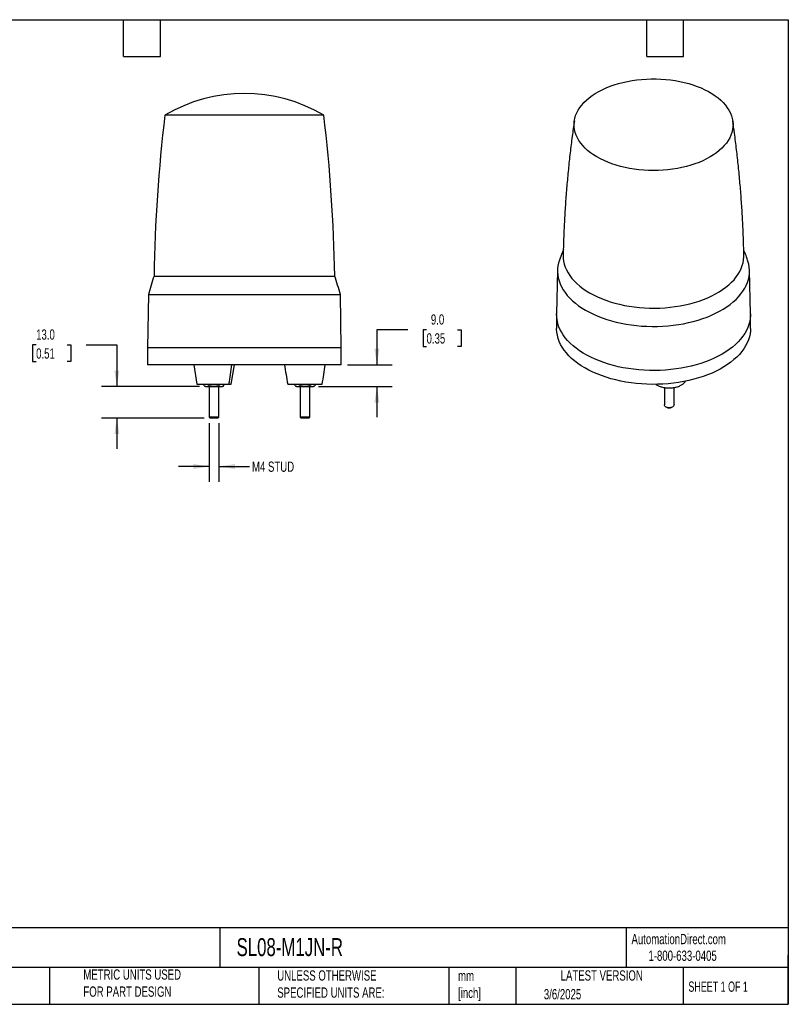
# Model space of a CAD drawing. Header units: millimetres. Extents: x 13 to 546, y 13 to 419.
# Tile 3 of 3: x 229 to 546, y 13 to 419. Entities that reach past the tile are written whole.
import ezdxf

# ---------------------------------------------------------------- set-up
doc = ezdxf.new("R2010")
doc.units = ezdxf.units.MM
doc.header["$LTSCALE"] = 2
doc.linetypes.add('SLD-Solid', pattern=[0])
doc.layers.add('DIMENSIONS', color=140, linetype='SLD-Solid', lineweight=25)
doc.layers.add('TEXT', color=140, linetype='SLD-Solid', lineweight=25)
doc.styles.add('SLDTEXTSTYLE0', font='TXT', dxfattribs={"width": 0.7})
doc.styles.add('SLDTEXTSTYLE1', font='TXT', dxfattribs={"width": 0.65})
doc.dimstyles.new('SLDDIMSTYLE1', dxfattribs={"dimtxt": 4.316016, "dimasz": 6.604, "dimexe": 0, "dimexo": 0.0625, "dimgap": 1.079004, "dimtad": 0, "dimtih": 1, "dimtoh": 1, "dimrnd": 1e-09, "dimzin": 12, "dimdsep": 46, "dimtxsty": 'SLDTEXTSTYLE0', "dimsah": 1, "dimcen": 0.09, "dimadec": 0, "dimazin": 3, "dimtfac": 1, "dimtmove": 0, "dimatfit": 0, "dimfxl": 0, "dimfrac": 2, "dimtolj": 1, "dimtzin": 12, "dimarcsym": 0})
doc.dimstyles.new('SLDDIMSTYLE2', dxfattribs={"dimtxt": 4.316016, "dimasz": 6.604, "dimexe": 0, "dimexo": 0.0625, "dimgap": 1.079004, "dimtad": 0, "dimtih": 1, "dimtoh": 1, "dimrnd": 1e-09, "dimzin": 4, "dimdsep": 46, "dimtxsty": 'SLDTEXTSTYLE0', "dimsah": 1, "dimcen": 0.09, "dimadec": 0, "dimazin": 1, "dimtfac": 1, "dimtmove": 0, "dimatfit": 0, "dimfxl": 0, "dimfrac": 2, "dimtolj": 1, "dimtzin": 12, "dimarcsym": 0})

# ---------------------------------------------------------------- blocks, each defined once
blk = doc.blocks.new('_D_2')
at = {"layer": 'DIMENSIONS'}
for p, q in [((307.14, 252.54), (307.14, 228.34)), ((311.14, 252.54), (311.14, 228.34)), ((307.14, 234.69), (294.44, 234.69)), ((311.14, 234.69), (323.81, 234.69))]:
    blk.add_line(p, q, dxfattribs=at)
for points in [[(307.14, 234.69), (300.53, 235.7), (300.53, 233.67)], [(311.14, 234.69), (317.74, 233.67), (317.74, 235.7)]]:
    blk.add_solid(points, dxfattribs=at)
at = {"layer": 'DIMENSIONS', "insert": (324.78, 236.72), "char_height": 4.233, "attachment_point": 1, "style": 'SLDTEXTSTYLE0'}
blk.add_mtext('M4 STUD', dxfattribs=at)
blk = doc.blocks.new('_D_3')
at = {"layer": 'DIMENSIONS'}
for p, q in [((235.71, 284.84), (234.26, 284.84)), ((234.26, 284.84), (234.26, 277.98)), ((248.54, 284.84), (249.99, 284.84)), ((249.99, 284.84), (249.99, 277.98)), ((256.32, 284.84), (269.02, 284.84)), ((269.02, 284.84), (269.02, 267.69)), ((234.26, 277.98), (235.71, 277.98)), ((249.99, 277.98), (248.54, 277.98)), ((303.1, 267.69), (262.67, 267.69)), ((304.99, 254.69), (262.67, 254.69)), ((269.02, 254.69), (269.02, 241.99))]:
    blk.add_line(p, q, dxfattribs=at)
for points in [[(269.02, 267.69), (270.03, 274.29), (268, 274.29)], [(269.02, 254.69), (268, 248.08), (270.03, 248.08)]]:
    blk.add_solid(points, dxfattribs=at)
at = {"layer": 'DIMENSIONS', "char_height": 4.233, "attachment_point": 1, "style": 'SLDTEXTSTYLE0'}
for s, insert in [('13.0', (235.71, 291.26)), ('0.51', (235.71, 283.44))]:
    blk.add_mtext(s, dxfattribs=dict(at, insert=insert))
blk = doc.blocks.new('_D_4')
at = {"layer": 'DIMENSIONS'}
for p, q in [((389.04, 291.06), (376.34, 291.06)), ((376.34, 291.06), (376.34, 276.69)), ((396.82, 291.06), (395.37, 291.06)), ((395.37, 291.06), (395.37, 284.21)), ((409.64, 291.06), (411.09, 291.06)), ((411.09, 291.06), (411.09, 284.21)), ((395.37, 284.21), (396.82, 284.21)), ((411.09, 284.21), (409.64, 284.21)), ((364.18, 276.69), (382.69, 276.69)), ((352.21, 267.69), (382.69, 267.69)), ((376.34, 267.69), (376.34, 254.99))]:
    blk.add_line(p, q, dxfattribs=at)
for points in [[(376.34, 276.69), (377.36, 283.29), (375.32, 283.29)], [(376.34, 267.69), (375.32, 261.08), (377.36, 261.08)]]:
    blk.add_solid(points, dxfattribs=at)
at = {"layer": 'DIMENSIONS', "char_height": 4.233, "attachment_point": 1, "style": 'SLDTEXTSTYLE0'}
for s, insert in [('9.0', (398.61, 297.49)), ('0.35', (396.82, 289.66))]:
    blk.add_mtext(s, dxfattribs=dict(at, insert=insert))

msp = doc.modelspace()

# ---------------------------------------------------------------- linework, layer by layer
for p, q in [((354.271413, 379.645847), (288.840336, 379.645847)), ((354.435263, 379.645847), (354.271413, 379.645847)), ((284.356285, 313.291542), (358.919315, 313.291542)), ((450.87294, 315.637594), (450.488957, 297.676432)), ((530.482866, 297.676432), (530.098883, 315.637594)), ((282.021811, 305.688351), (281.6378, 283.688351)), ((282.021811, 305.688351), (361.253788, 305.688351)), ((361.6378, 283.688351), (361.253788, 305.688351)), ((450.485911, 297.391469), (450.485911, 291.675683)), ((530.485911, 291.675683), (530.485911, 297.391469)), ((281.6378, 283.688351), (281.6378, 276.688351)), ((321.6378, 283.688351), (281.6378, 283.688351)), ((361.6378, 283.688351), (321.6378, 283.688351)), ((361.6378, 276.688351), (361.6378, 283.688351)), ((361.6378, 276.688351), (281.6378, 276.688351)), ((300.737904, 276.688351), (302.037889, 268.688351)), ((316.237711, 268.688351), (317.537696, 276.688351)), ((305.096348, 268.000958), (305.096348, 268.688351)), ((307.117074, 268.000958), (307.117074, 268.688351)), ((311.158526, 268.688351), (311.158526, 268.000958)), ((313.179252, 268.000958), (313.179252, 268.688351)), ((339.5378, 268.688351), (353.7378, 268.688351)), ((342.596348, 268.000958), (342.596348, 268.688351)), ((344.617074, 268.000958), (344.617074, 268.688351)), ((348.658526, 268.688351), (348.658526, 268.000958)), ((350.679252, 268.688351), (350.679252, 268.000958)), ((305.093099, 268.002834), (305.6378, 267.688351)), ((307.1378, 267.688351), (307.1378, 255.078351)), ((311.1378, 255.078351), (311.1378, 267.688351)), ((312.6378, 267.688351), (313.1825, 268.002834)), ((342.593099, 268.002834), (343.1378, 267.688351)), ((344.6378, 267.688351), (344.6378, 255.078351)), ((348.6378, 255.078351), (348.6378, 267.688351)), ((350.1378, 267.688351), (350.6825, 268.002834)), ((494.956388, 267.291383), (494.956388, 260.089808)), ((498.956388, 260.089808), (498.956388, 267.28196)), ((495.541944, 259.273533), (495.817761, 259.114256)), ((498.095014, 259.114256), (498.370831, 259.273533)), ((307.1378, 255.078351), (307.5278, 254.688351)), ((311.1378, 255.078351), (307.1378, 255.078351)), ((310.7478, 254.688351), (307.5278, 254.688351)), ((310.7478, 254.688351), (311.1378, 255.078351)), ((344.6378, 255.078351), (345.0278, 254.688351)), ((348.6378, 255.078351), (344.6378, 255.078351)), ((348.2478, 254.688351), (345.0278, 254.688351)), ((348.2478, 254.688351), (348.6378, 255.078351))]:
    msp.add_line(p, q)
at = {"flags": 128}
for points in [[(515.876628, 387.729278), (517.095024, 386.813392), (518.214432, 385.856329), (519.230688, 384.86165), (520.140011, 383.833056), (520.93902, 382.774372), (521.62474, 381.689538), (522.194623, 380.582588), (522.646547, 379.457641), (522.978831, 378.318881), (523.190239, 377.170545), (523.279985, 376.016905), (523.247735, 374.862252), (523.093609, 373.710882), (522.81818, 372.567078), (522.422473, 371.435094), (521.90796, 370.319143), (521.276554, 369.223375), (520.530606, 368.151866), (519.672889, 367.108604), (518.706595, 366.097468), (517.635318, 365.12222), (516.463044, 364.186489), (515.194132, 363.293755), (513.833305, 362.447339), (512.385624, 361.65039), (510.856474, 360.905873), (509.251545, 360.216557), (507.576806, 359.585007), (505.838488, 359.013572), (504.043057, 358.504377), (502.197193, 358.059318), (500.307762, 357.680049), (498.381793, 357.367982), (496.426451, 357.124278), (494.44901, 356.949843), (492.456826, 356.845325), (490.45731, 356.811115), (488.4579, 356.847338), (486.466034, 356.953862), (484.489123, 357.130288), (482.534521, 357.37596), (480.609497, 357.689966), (478.721215, 358.071137), (476.876699, 358.518054), (475.082809, 359.029055), (473.34622, 359.60224), (471.673392, 360.235475), (470.070548, 360.926406), (468.54365, 361.672462), (467.098378, 362.470867), (465.74011, 363.318652), (464.473898, 364.212662), (463.304453, 365.149573), (462.236124, 366.125897), (461.272886, 367.138005), (460.418323, 368.182129), (459.675613, 369.254387), (459.047519, 370.350789), (458.536378, 371.467257), (458.144092, 372.599637), (457.872119, 373.743717), (457.721472, 374.895241), (457.69271, 376.049924), (457.785942, 377.203472), (458.000819, 378.351594), (458.336543, 379.490017), (458.791865, 380.614507), (459.365091, 381.720882), (460.054088, 382.805024), (460.856294, 383.862902), (461.768724, 384.890579), (462.787984, 385.884233), (463.910281, 386.840167), (465.131442, 387.754825), (466.446923, 388.624805), (467.851831, 389.44687), (469.340939, 390.217961), (470.908708, 390.935211), (472.549305, 391.595952), (474.256628, 392.197724), (476.024324, 392.738291), (477.845819, 393.215639), (479.714336, 393.627995), (481.622923, 393.973824), (483.564482, 394.251839), (485.531788, 394.461006), (487.517524, 394.600547), (489.514303, 394.669943), (491.514697, 394.668936), (493.511263, 394.59753), (495.496575, 394.455989), (497.463246, 394.244842), (499.403962, 393.964872), (501.311502, 393.617122), (503.17877, 393.202886), (504.998819, 392.723704), (506.76488, 392.181359), (508.470382, 391.577868), (510.10898, 390.915477), (511.674579, 390.196649), (513.161356, 389.424059), (514.563778, 388.600581), (515.876628, 387.729278)], [(453.206873, 321.811729), (453.238602, 320.641958), (453.390499, 319.415913), (453.663394, 318.196875), (454.056396, 316.988818), (454.568224, 315.795684), (455.197207, 314.621364), (455.941296, 313.469688), (456.798061, 312.344413), (457.764709, 311.249209), (458.838087, 310.187649), (460.014694, 309.163195), (461.290691, 308.179189), (462.661917, 307.238841), (464.1239, 306.345217)], [(464.1239, 306.345217), (465.671869, 305.501233), (467.300777, 304.709641), (469.00531, 303.973023), (470.779908, 303.293783), (472.618783, 302.674135), (474.515937, 302.116101), (476.465182, 301.6215), (478.460159, 301.191948), (480.494362, 300.828843), (482.561155, 300.533371), (484.653798, 300.306496), (486.765463, 300.148957), (488.889264, 300.061269), (491.018272, 300.043717), (493.145544, 300.096358), (495.264141, 300.219022), (497.367153, 300.411307), (499.447719, 300.672588), (501.499053, 301.00201), (503.514465, 301.3985), (505.487381, 301.860766), (507.411365, 302.387297), (509.280142, 302.976379), (511.087615, 303.626088), (512.827891, 304.334306), (514.495291, 305.098722), (516.084378, 305.916844), (517.589968, 306.786003), (519.00715, 307.703363), (520.331302, 308.665933), (521.558104, 309.670572), (522.683555, 310.714005), (523.703984, 311.792826), (524.616063, 312.903519), (525.416817, 314.042459), (526.103632, 315.205931), (526.674271, 316.390141), (527.12687, 317.591227), (527.459955, 318.805269), (527.672437, 320.028309), (527.763625, 321.256357), (527.764956, 321.81146)], [(451.654174, 319.883404), (451.324099, 318.808445), (451.054055, 317.557798), (450.903765, 316.300462), (450.873684, 315.040255), (450.963904, 313.781006), (451.174151, 312.526538), (451.503786, 311.280661), (451.951809, 310.047159), (452.516859, 308.829778), (453.19722, 307.632214), (453.990825, 306.458106), (454.895265, 305.311018), (455.907792, 304.194435), (457.025332, 303.111747), (458.24449, 302.066243), (459.561565, 301.061097), (460.972555, 300.099362), (462.473177, 299.183959)], [(462.473177, 299.183959), (464.058873, 298.317669), (465.724827, 297.503121), (467.465979, 296.74279), (469.277042, 296.038985), (471.152516, 295.393843), (473.086704, 294.809324), (475.073734, 294.287202), (477.10757, 293.829063), (479.182035, 293.436299), (481.29083, 293.110103), (483.42755, 292.851465), (485.585706, 292.66117), (487.758743, 292.539797), (489.940063, 292.487714), (492.123041, 292.50508), (494.301047, 292.591841), (496.467466, 292.747734), (498.61572, 292.972285), (500.739284, 293.264814), (502.831708, 293.62443), (504.886639, 294.050043), (506.897835, 294.540359), (508.859189, 295.09389), (510.764744, 295.708954), (512.608712, 296.383684), (514.385495, 297.11603), (516.089695, 297.903769), (517.716137, 298.744507), (519.259882, 299.635692), (520.716241, 300.574617), (522.080792, 301.558431), (523.34939, 302.584146), (524.518183, 303.648646), (525.583621, 304.748699), (526.542469, 305.880965), (527.391813, 307.042004), (528.129076, 308.22829), (528.752018, 309.436221), (529.258747, 310.662128), (529.647724, 311.902288), (529.917768, 313.152936), (530.068058, 314.410272), (530.098139, 315.670478), (530.007919, 316.929727), (529.797672, 318.184195), (529.468037, 319.430072), (529.317911, 319.882656)], [(518.770183, 281.063307), (517.169116, 280.188619), (515.487014, 279.366175), (513.728984, 278.598474), (511.900366, 277.887847), (510.006712, 277.236451), (508.053775, 276.646266), (506.047485, 276.119083), (503.993934, 275.656503), (501.89936, 275.259932), (499.770124, 274.930574), (497.612692, 274.669429), (495.433617, 274.47729), (493.239515, 274.35474), (491.037051, 274.302152), (488.832912, 274.319686), (486.633794, 274.407288), (484.446375, 274.564692), (482.277298, 274.79142), (480.13315, 275.086784), (478.020443, 275.449887), (475.945593, 275.879625), (473.914901, 276.374694), (471.934535, 276.933591), (470.01051, 277.554617), (468.148667, 278.235887), (466.354661, 278.975332), (464.633942, 279.770707), (462.991734, 280.619594), (461.433025, 281.519418), (459.962549, 282.467444), (458.584771, 283.460795), (457.303876, 284.496452), (456.123753, 285.571271), (455.047988, 286.681987), (454.079846, 287.825228), (453.222268, 288.997521), (452.477859, 290.195307), (451.848878, 291.414947), (451.337238, 292.652737), (450.94449, 293.904919), (450.671829, 295.167689), (450.520081, 296.437213), (450.488957, 297.676432)], [(530.482866, 297.676432), (530.482114, 297.073303), (530.39102, 295.801847), (530.178735, 294.535219), (529.845904, 293.277266), (529.393538, 292.031807), (528.823011, 290.802625), (528.136055, 289.593453), (527.334757, 288.407964), (526.421551, 287.249757), (525.399209, 286.12235), (524.270836, 285.029167), (523.03986, 283.973529), (521.710019, 282.95864), (520.285351, 281.987582), (518.770183, 281.063307)], [(530.485911, 291.675683), (530.451742, 290.721427), (530.299994, 289.451903), (530.027333, 288.189133), (529.634585, 286.936951), (529.122945, 285.699161), (528.493964, 284.479521), (527.749555, 283.281736), (526.891977, 282.109443), (525.923835, 280.966202), (524.84807, 279.855485), (523.667947, 278.780666), (522.387052, 277.745009), (521.009274, 276.751659), (519.538798, 275.803632), (517.980089, 274.903809), (516.337881, 274.054921), (514.617162, 273.259547), (512.823156, 272.520102), (510.961313, 271.838831), (509.037288, 271.217805), (507.056922, 270.658909), (505.02623, 270.16384), (502.95138, 269.734101), (500.838673, 269.370999), (498.694525, 269.075635), (496.525448, 268.848906), (494.338028, 268.691502), (492.13891, 268.6039), (489.934772, 268.586367), (487.732308, 268.638954), (485.538206, 268.761504), (483.35913, 268.953643), (481.201699, 269.214788), (479.072462, 269.544147), (476.977889, 269.940718), (474.924338, 270.403297), (472.918048, 270.93048), (470.965111, 271.520666), (469.071457, 272.172061), (467.242839, 272.882689), (465.484809, 273.65039), (463.802707, 274.472833), (462.20164, 275.347521), (460.686472, 276.271797), (459.261804, 277.242854), (457.931963, 278.257743), (456.700987, 279.313382), (455.572614, 280.406565), (454.550272, 281.533971), (453.637066, 282.692178), (452.835768, 283.877668), (452.148812, 285.086839), (451.578285, 286.316021), (451.125919, 287.56148), (450.793088, 288.819434), (450.580803, 290.086062), (450.489709, 291.357517), (450.485911, 291.675683)], [(498.956388, 260.089808), (498.91693, 259.861598), (498.757025, 259.587301), (498.48398, 259.344579), (498.11495, 259.148682), (497.673123, 259.011919), (497.186262, 258.942885), (496.684956, 258.945915), (496.200706, 259.020821), (495.763938, 259.162895), (495.402096, 259.363211), (495.137915, 259.609181), (494.987996, 259.885351), (494.956388, 260.089808)]]:
    msp.add_lwpolyline(points, dxfattribs=at)
for centre, radius, start, end in [((321.6378, 324.688351), 64, 59.17214669, 120.82785331), ((934.269998, 302.700725), 650, 173.201549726, 179.066406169), ((-290.994399, 302.700725), 650, 0.933593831, 6.798450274), ((436.094513, 262.542055), 160.000001, 161.50727217, 164.35570567), ((207.181086, 262.542055), 160.000001, 15.64429433, 18.49272783), ((146.042373, 296.585159), 171.527938, 350.64000312, 353.33883857), ((486.891666, 296.738979), 149.999999, 187.68176896, 190.77800352), ((206.383934, 296.738979), 149.999999, 349.22199648, 352.31823104), ((496.956388, 261.257895), 2.427275, 242.02431087, 297.97568913)]:
    msp.add_arc(centre, radius, start, end)
for points, knots in [([(457.809235, 377.344651), (457.506371, 375.225443), (456.878127, 370.82949), (456.055548, 364.127183), (455.310809, 357.246901), (454.674871, 350.346149), (454.146262, 343.429085), (453.722517, 336.499065), (453.417667, 329.559223), (453.250133, 324.662296), (453.215935, 322.078939), (453.212402, 321.812053)], [0, 0, 0, 0, 0.1155761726, 0.2397440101, 0.363980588, 0.4882704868, 0.6125988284, 0.7369512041, 0.8613136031, 0.9856723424, 1, 1, 1, 1]), ([(527.753109, 321.811646), (527.74147, 322.560672), (527.693883, 325.623235), (527.500225, 330.994212), (527.171121, 337.919566), (526.727203, 344.830361), (526.178417, 351.723448), (525.524003, 358.595671), (524.760989, 365.442659), (523.978305, 371.692171), (523.402816, 375.647677), (523.156762, 377.338876)], [0, 0, 0, 0, 0.0402158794, 0.164431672, 0.2885735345, 0.4126282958, 0.5365826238, 0.6604229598, 0.7841354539, 0.9077058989, 1, 1, 1, 1]), ([(453.270169, 324.188941), (453.091154, 323.745397), (452.519929, 322.330075), (452.010874, 320.882051), (451.661352, 319.88782)], [0, 0, 0, 0, 0.3133876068, 1, 1, 1, 1]), ([(529.303184, 319.886753), (529.090057, 320.504299), (528.590985, 321.950388), (528.031262, 323.365736), (527.710567, 324.176664)], [0, 0, 0, 0, 0.4270461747, 1, 1, 1, 1]), ([(302.06667, 268.688351), (302.064701, 268.688351), (302.059428, 268.688351), (302.387926, 268.688351), (303.071152, 268.688351), (304.146902, 268.688351), (305.550825, 268.688351), (307.174388, 268.688351), (308.864676, 268.688351), (310.476009, 268.688351), (311.90224, 268.688351), (313.091872, 268.688351), (314.033186, 268.688351), (314.760076, 268.688351), (315.118442, 268.688351), (315.28658, 268.688351)], [0, 0, 0, 0, 0.0476693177, 0.1276437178, 0.2143881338, 0.3063158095, 0.4010726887, 0.4958295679, 0.5877572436, 0.6745016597, 0.7544760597, 0.8269058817, 0.8916890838, 0.9491825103, 1, 1, 1, 1]), ([(315.28658, 268.688351), (315.434069, 268.688351), (315.748421, 268.688351), (316.06465, 268.688351), (316.242423, 268.688351), (316.216185, 268.688351), (316.208929, 268.688351)], [0, 0, 0, 0, 0.2568425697, 0.5474267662, 0.8748550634, 1, 1, 1, 1]), ([(491.464329, 268.619487), (491.507919, 268.584181), (491.812134, 268.337782), (492.591506, 267.945689), (493.84068, 267.480943), (495.368047, 267.169956), (497.067406, 267.06336), (498.813436, 267.202794), (500.444028, 267.586097), (501.83026, 268.167941), (502.860482, 268.881653), (503.459054, 269.476723), (503.627463, 269.83128), (503.664677, 269.909628)], [0, 0, 0, 0, 0.0148811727, 0.1038573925, 0.202101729, 0.3086626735, 0.4215909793, 0.5379948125, 0.6543986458, 0.7673269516, 0.873887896, 0.9721322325, 1, 1, 1, 1]), ([(305.663932, 267.688351), (305.655788, 267.688351), (305.61773, 267.688351), (305.763262, 267.688351), (305.993539, 267.688351), (306.106711, 267.688351)], [0, 0, 0, 0, 0.12161797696, 0.56830778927, 1, 1, 1, 1]), ([(306.106711, 267.688351), (306.27817, 267.688351), (306.44807, 267.717935), (306.785251, 267.826859), (306.952494, 267.905938), (307.117074, 268.000958)], [0, 0, 0, 0, 0.5, 0.5, 1, 1, 1, 1]), ([(306.106711, 267.688351), (306.252544, 267.688351), (306.435502, 267.688351), (306.867813, 267.688351), (307.117074, 267.688351), (307.658526, 267.688351), (307.95038, 267.688351), (308.544362, 267.688351), (308.846133, 267.688351), (309.1378, 267.688351)], [0, 0, 0, 0, 0.25, 0.25, 0.5, 0.5, 0.75, 0.75, 1, 1, 1, 1]), ([(306.106711, 267.688351), (306.292157, 267.688351), (306.568904, 267.688351), (306.996676, 267.688351), (307.1378, 267.688351)], [0, 0, 0, 0, 0.6700945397, 1, 1, 1, 1]), ([(309.1378, 267.688351), (308.794882, 267.688351), (308.455081, 267.717935), (307.78072, 267.826859), (307.446234, 267.905938), (307.117074, 268.000958)], [0, 0, 0, 0, 0.5, 0.5, 1, 1, 1, 1]), ([(309.1378, 267.688351), (309.429467, 267.688351), (309.731238, 267.688351), (310.325219, 267.688351), (310.617074, 267.688351), (311.158526, 267.688351), (311.407786, 267.688351), (311.840098, 267.688351), (312.023055, 267.688351), (312.168889, 267.688351)], [0, 0, 0, 0, 0.25, 0.25, 0.5, 0.5, 0.75, 0.75, 1, 1, 1, 1]), ([(311.1378, 267.688351), (311.335281, 267.688351), (311.743595, 267.688351), (312.024067, 267.688351), (312.168889, 267.688351)], [0, 0, 0, 0, 0.4836520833, 1, 1, 1, 1]), ([(312.168889, 267.688351), (312.340348, 267.688351), (312.510248, 267.717935), (312.847429, 267.826859), (313.014672, 267.905938), (313.179252, 268.000958)], [0, 0, 0, 0, 0.5, 0.5, 1, 1, 1, 1]), ([(312.168889, 267.688351), (312.319586, 267.688351), (312.592999, 267.688351), (312.605884, 267.688351), (312.611668, 267.688351)], [0, 0, 0, 0, 0.55117022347, 1, 1, 1, 1]), ([(312.168889, 267.688351), (312.319586, 267.688351), (312.592999, 267.688351), (312.605884, 267.688351), (312.611668, 267.688351)], [0, 0, 0, 0, 0.5511702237, 1, 1, 1, 1]), ([(343.163932, 267.688351), (343.155788, 267.688351), (343.11773, 267.688351), (343.263262, 267.688351), (343.493539, 267.688351), (343.606711, 267.688351)], [0, 0, 0, 0, 0.1216179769, 0.5683077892, 1, 1, 1, 1]), ([(343.606711, 267.688351), (343.77817, 267.688351), (343.94807, 267.717935), (344.285251, 267.826859), (344.452494, 267.905938), (344.617074, 268.000958)], [0, 0, 0, 0, 0.5, 0.5, 1, 1, 1, 1]), ([(343.606711, 267.688351), (343.752544, 267.688351), (343.935502, 267.688351), (344.367813, 267.688351), (344.617074, 267.688351), (345.158526, 267.688351), (345.45038, 267.688351), (346.044362, 267.688351), (346.346133, 267.688351), (346.6378, 267.688351)], [0, 0, 0, 0, 0.25, 0.25, 0.5, 0.5, 0.75, 0.75, 1, 1, 1, 1]), ([(346.6378, 267.688351), (346.294882, 267.688351), (345.955081, 267.717935), (345.28072, 267.826859), (344.946234, 267.905938), (344.617074, 268.000958)], [0, 0, 0, 0, 0.5, 0.5, 1, 1, 1, 1]), ([(346.6378, 267.688351), (346.929467, 267.688351), (347.231238, 267.688351), (347.825219, 267.688351), (348.117074, 267.688351), (348.658526, 267.688351), (348.907786, 267.688351), (349.340098, 267.688351), (349.523055, 267.688351), (349.668889, 267.688351)], [0, 0, 0, 0, 0.25, 0.25, 0.5, 0.5, 0.75, 0.75, 1, 1, 1, 1]), ([(349.668889, 267.688351), (349.840348, 267.688351), (350.010248, 267.717935), (350.347429, 267.826859), (350.514672, 267.905938), (350.679252, 268.000958)], [0, 0, 0, 0, 0.5, 0.5, 1, 1, 1, 1]), ([(349.668889, 267.688351), (349.819586, 267.688351), (350.092999, 267.688351), (350.105884, 267.688351), (350.111668, 267.688351)], [0, 0, 0, 0, 0.5511702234, 1, 1, 1, 1])]:
    msp.add_open_spline(points, degree=3, knots=knots)
for points in [[(305.096348, 268.000958), (305.425263, 267.811059), (305.764181, 267.688351), (306.106711, 267.688351)], [(311.158526, 268.000958), (310.500697, 267.811059), (309.82286, 267.688351), (309.1378, 267.688351)], [(311.158526, 268.000958), (311.48744, 267.811059), (311.826359, 267.688351), (312.168889, 267.688351)], [(342.596348, 268.000958), (342.925263, 267.811059), (343.264181, 267.688351), (343.606711, 267.688351)], [(348.658526, 268.000958), (348.000697, 267.811059), (347.32286, 267.688351), (346.6378, 267.688351)], [(348.658526, 268.000958), (348.98744, 267.811059), (349.326359, 267.688351), (349.668889, 267.688351)]]:
    msp.add_open_spline(points, degree=3)
at = {"layer": 'TEXT'}
for p, q in [((12.7, 419.1), (546.1, 419.1)), ((271.78, 403.86), (271.78, 419.1)), ((287.02, 403.86), (287.02, 419.1)), ((487.68, 403.86), (487.68, 419.1)), ((502.92, 403.86), (502.92, 419.1)), ((546.1, 419.1), (546.1, 12.7)), ((271.78, 403.86), (287.02, 403.86)), ((487.68, 403.86), (502.92, 403.86)), ((546.1, 44.252215), (12.7, 44.252215)), ((311.517791, 44.252215), (311.517791, 27.94)), ((479.150755, 44.252215), (479.150755, 27.94)), ((546.1, 12.7), (546.1, 33.02)), ((546.1, 27.94), (12.7, 27.94)), ((241.292955, 27.94), (241.292955, 12.7)), ((327.560355, 27.94), (327.560355, 12.7)), ((406.048609, 27.94), (406.048609, 12.7)), ((433.624195, 27.94), (433.624195, 12.7)), ((502.697498, 27.94), (502.697498, 12.7)), ((12.7, 12.7), (546.1, 12.7))]:
    msp.add_line(p, q, dxfattribs=at)

# ---------------------------------------------------------------- texts
for s, insert, char_height, attachment_point, style in [('AutomationDirect.com', (481.389918, 41.753063), 4.23333333, 1, 'SLDTEXTSTYLE0'), ('SL08-M1JN-R', (318.415444, 40.012774), 7.40833333, 1, 'SLDTEXTSTYLE0'), ('1-800-633-0405', (488.38316, 34.874048), 4.23333333, 1, 'SLDTEXTSTYLE0'), ('METRIC UNITS USED ^JFOR PART DESIGN', (255.208669, 27.111766), 4.23333333, 1, 'SLDTEXTSTYLE0'), ('UNLESS OTHERWISE ^JSPECIFIED UNITS ARE:', (335.215826, 26.721018), 4.23333333, 1, 'SLDTEXTSTYLE0'), ('mm^J[inch]', (409.814338, 26.594378), 4.2333333, 1, 'SLDTEXTSTYLE0'), ('LATEST VERSION', (469.104263, 26.727988), 4.23333333, 2, 'SLDTEXTSTYLE0'), ('SHEET 1 OF 1', (504.882571, 22.102981), 4.23333333, 1, 'SLDTEXTSTYLE1'), ('3/6/2025', (445.225617, 18.99424), 4.2333333, 1, 'SLDTEXTSTYLE0')]:
    msp.add_mtext(s, dxfattribs=dict(at, insert=insert, char_height=char_height, attachment_point=attachment_point, style=style))

# ---------------------------------------------------------------- dimensions: what is measured, and where the dimension line sits
at = {"layer": 'DIMENSIONS'}
for base, p1, p2, picture, middle in [((376.339386, 276.688351), (349.668889, 267.688351), (361.6378, 276.688351), '_D_4', (376.339386, 291.064759)), ((269.018239, 267.688351), (307.5278, 254.688351), (305.6378, 267.688351), '_D_3', (269.018239, 284.83981))]:
    dim = msp.add_linear_dim(base=base, p1=p1, p2=p2, angle=90, dimstyle='SLDDIMSTYLE2', dxfattribs=at)
    dim.commit()
    dim.dimension.update_dxf_attribs({"geometry": picture, "text_midpoint": middle, "dimtype": 160})
dim = msp.add_linear_dim(base=(307.1378, 234.688351), p1=(311.1378, 255.078351), p2=(307.1378, 255.078351), text='M4 STUD', dimstyle='SLDDIMSTYLE1', dxfattribs=at)
dim.commit()
dim.dimension.update_dxf_attribs({"geometry": '_D_2', "text_midpoint": (337.856353, 234.688351), "dimtype": 160})

doc.saveas('drawing.dxf')
